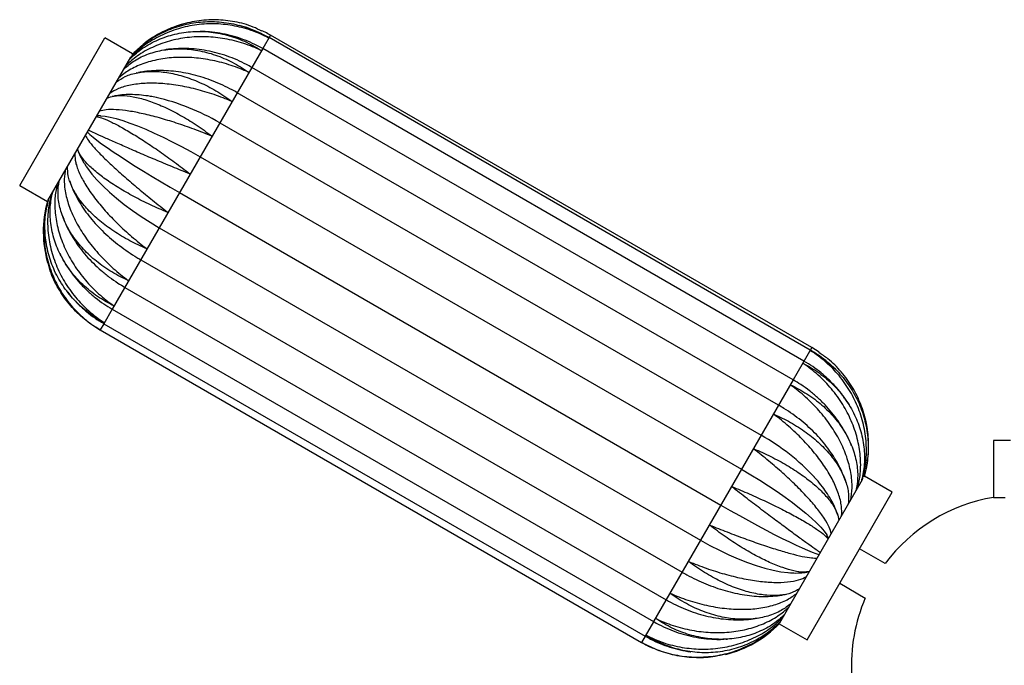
# Paper-space layout '_Posterior' of a CAD drawing. Header units: millimetres. Extents: x -353 to 353, y -227 to 1579.
# Tile 2 of 4: x -353 to -6, y 0 to 227. Entities that reach past the tile are written whole.
import ezdxf

# ---------------------------------------------------------------- set-up
doc = ezdxf.new("R2010")
doc.units = ezdxf.units.MM

psp = doc.layouts.new('_Posterior')

# ---------------------------------------------------------------- linework, layer by layer
at = {"color": 8, "linetype": 'Continuous', "lineweight": 25}
for p, q in [((-264.49, 221.89), (-267.2, 217.19)), ((-267.22, 217.16), (-271.03, 210.56)), ((-271.04, 210.55), (-320.18, 125.43)), ((-320.2, 125.39), (-323.13, 120.32)), ((-323.14, 120.3), (-324.41, 118.11)), ((-73.97, 111.89), (-80.51, 100.56)), ((-129.68, 15.39), (-132.61, 10.32)), ((-132.62, 10.3), (-133.88, 8.11))]:
    psp.add_line(p, q, dxfattribs=at)
at = {"color": 7, "linetype": 'Continuous', "lineweight": 25}
for p, q in [((-73.97, 111.89), (-264.49, 221.89)), ((-352.75, 169.02), (-322.75, 220.98)), ((-312.99, 215.35), (-322.75, 220.98)), ((-74.46, 111.03), (-264.99, 221.03)), ((-313.12, 215.11), (-313, 215.33)), ((-76.7, 107.16), (-267.22, 217.16)), ((-342.82, 163.68), (-313.65, 214.2)), ((-311.42, 208.63), (-311.6, 208.6)), ((-80.51, 100.55), (-271.04, 210.55)), ((-85.65, 91.65), (-276.17, 201.65)), ((-319.68, 200.44), (-320.16, 200.33)), ((-282.31, 191.03), (-91.78, 81.03)), ((-289.22, 179.05), (-98.7, 69.05)), ((-352.75, 169.02), (-342.99, 163.38)), ((-296.49, 166.46), (-105.97, 56.46)), ((-303.62, 154.11), (-113.1, 44.11)), ((-338.56, 145), (-338.33, 144.51)), ((-310.13, 142.84), (-119.61, 32.84)), ((-315.74, 133.11), (-125.22, 23.11)), ((-320.18, 125.43), (-129.65, 15.43)), ((-327.01, 119.78), (-324.41, 118.11)), ((-324.41, 118.11), (-133.88, 8.11)), ((-323.13, 120.32), (-132.61, 10.32)), ((-71.38, 110.24), (-73.97, 111.89)), ((-80.51, 100.55), (-129.65, 15.43)), ((-10, 79.16), (-10, 59.16)), ((-3.95, 79.16), (-10, 79.16)), ((-55.52, 66.38), (-55.39, 66.6)), ((-45.62, 60.98), (-55.38, 66.62)), ((-85.21, 14.95), (-56.04, 65.47)), ((-61.92, 64.46), (-61.99, 64.65)), ((-75.62, 9.02), (-45.62, 60.98)), ((-10, 59.16), (-5.81, 59.16)), ((-64.79, 52.95), (-64.99, 53.49)), ((-48.11, 35.86), (-57.12, 41.06)), ((-64.12, 28.94), (-55.11, 23.73)), ((-85.38, 14.65), (-75.62, 9.02)), ((-104.04, 9.26), (-103.57, 9.28))]:
    psp.add_line(p, q, dxfattribs=at)
at = {"color": 7, "linetype": 'Continuous', "lineweight": 25, "flags": 128}
for points in [[(-324.4, 193.5), (-324.24, 193.5), (-322.69, 193.36), (-320.88, 193.04), (-318.8, 192.53), (-316.5, 191.84), (-313.98, 190.98), (-311.28, 189.95), (-308.4, 188.77), (-305.39, 187.44), (-302.27, 185.97), (-299.06, 184.39), (-295.8, 182.69), (-292.51, 180.91), (-289.22, 179.05)], [(-328.83, 187.7), (-328.04, 186.93), (-326.94, 186), (-325.56, 184.92), (-323.91, 183.7), (-321.99, 182.34), (-319.83, 180.86), (-317.44, 179.27), (-314.85, 177.59), (-312.09, 175.84), (-309.17, 174.02), (-306.12, 172.16), (-302.97, 170.26), (-299.75, 168.36), (-296.49, 166.46)], [(-329.23, 175.49), (-328.91, 175.03), (-327.37, 173.02), (-325.56, 170.93), (-323.49, 168.8), (-321.18, 166.64), (-318.66, 164.46), (-315.94, 162.3), (-313.05, 160.16), (-310.01, 158.07), (-306.86, 156.05), (-303.62, 154.11)], [(-98.7, 69.05), (-95.44, 67.14), (-92.26, 65.18), (-89.16, 63.2), (-86.18, 61.21), (-83.35, 59.24), (-80.69, 57.3), (-78.23, 55.4), (-75.99, 53.57), (-73.98, 51.82), (-72.23, 50.17), (-70.76, 48.63), (-69.57, 47.22), (-68.67, 45.95), (-68.59, 45.8)], [(-105.97, 56.46), (-102.69, 54.59), (-99.43, 52.75), (-96.22, 50.97), (-93.08, 49.26), (-90.05, 47.64), (-87.14, 46.13), (-84.4, 44.72), (-81.83, 43.45), (-79.47, 42.32), (-77.33, 41.34), (-75.44, 40.52), (-73.82, 39.86), (-72.47, 39.38), (-71.41, 39.07)], [(-113.1, 44.11), (-109.8, 42.27), (-106.47, 40.56), (-103.15, 38.97), (-99.85, 37.54), (-96.61, 36.27), (-93.47, 35.17), (-90.44, 34.25), (-87.56, 33.53), (-84.85, 33), (-82.34, 32.67), (-81.91, 32.64)]]:
    psp.add_lwpolyline(points, dxfattribs=at)
at = {"color": 7, "linetype": 'Continuous', "lineweight": 25}
for centre, radius, start, end in [((-284.45, 187.32), 40, 103.8486, 126.8127), ((-322.48, 122.85), 79.13, 59.4931, 77.0346), ((-304.45, 152.68), 40, 164.4775, 195.986), ((-93.92, 77.32), 40, 345.5284, 16.0224), ((-129.58, 13.61), 77.29, 42.9086, 60.725), ((0, 0), 60, 99.5941, 143.3002), ((0, 0), 60, 156.6998, 183.0922), ((-113.92, 42.68), 40, 283.906, 315.5225)]:
    psp.add_arc(centre, radius, start, end, dxfattribs=at)
for points, knots in [([(-265.07, 220.88), (-265.11, 220.9), (-267.08, 221.96), (-271.24, 223.78), (-277.75, 225.45), (-284.52, 226.08), (-291.23, 225.61), (-297.81, 224.07), (-303.93, 221.5), (-309.41, 218.17), (-312.37, 215.33), (-313.77, 213.99)], [0, 0, 0, 0, 0.002544, 0.1275252, 0.256133, 0.3811161, 0.5097386, 0.6344704, 0.7628221, 0.8875103, 1, 1, 1, 1]), ([(-313.2, 214.98), (-311.83, 216.3), (-308.85, 219.18), (-303.43, 222.51), (-297.28, 225.09), (-290.81, 226.54), (-284.13, 226.87), (-277.54, 226.06), (-271.11, 224.12), (-267.07, 222.11), (-265.11, 220.91), (-265.07, 220.88)], [0, 0, 0, 0, 0.1087711, 0.237087, 0.3618336, 0.4902006, 0.615198, 0.7438364, 0.868831, 0.9974557, 1, 1, 1, 1]), ([(-267.52, 223.33), (-268.52, 223.83), (-271.54, 225.36), (-276.99, 226.75), (-283.7, 227.51), (-290.39, 227.06), (-296.98, 225.51), (-303.14, 222.87), (-308.6, 219.48), (-311.56, 216.61), (-312.93, 215.29)], [0, 0, 0, 0, 0.068544, 0.206633, 0.340831, 0.478936, 0.612864, 0.750679, 0.88456, 1, 1, 1, 1]), ([(-264.99, 221.03), (-265.62, 221.38), (-267.32, 222.33), (-270.24, 223.64), (-273.11, 224.73), (-274.89, 225.18), (-275.46, 225.33)], [0, 0, 0, 0, 0.189836, 0.5163, 0.842829, 1, 1, 1, 1]), ([(-314.13, 213.37), (-312.83, 214.57), (-310, 217.18), (-304.82, 220.1), (-298.92, 222.25), (-292.68, 223.29), (-286.22, 223.26), (-279.81, 222.12), (-273.55, 219.89), (-269.6, 217.72), (-267.68, 216.45), (-267.65, 216.42)], [0, 0, 0, 0, 0.108771, 0.237087, 0.361834, 0.490201, 0.615198, 0.743836, 0.868831, 0.997456, 1, 1, 1, 1]), ([(-267.22, 217.16), (-267.84, 217.51), (-269.55, 218.46), (-272.45, 219.8), (-275.94, 221.09), (-279.52, 222.09), (-283.16, 222.78), (-286.4, 223.17), (-288.41, 223.19), (-289.2, 223.19)], [0, 0, 0, 0, 0.092353, 0.253302, 0.414295, 0.575278, 0.736229, 0.897124, 1, 1, 1, 1]), ([(-264.49, 221.89), (-265.12, 222.24), (-266.09, 222.8), (-267.11, 223.26), (-267.48, 223.42)], [0, 0, 0, 0, 0.64223, 1, 1, 1, 1]), ([(-267.65, 216.42), (-267.69, 216.44), (-269.7, 217.43), (-273.91, 219.15), (-280.44, 220.79), (-287.17, 221.5), (-293.76, 221.22), (-300.18, 219.97), (-306.08, 217.78), (-311.3, 214.88), (-314.07, 212.38), (-315.39, 211.19)], [0, 0, 0, 0, 0.002544, 0.127525, 0.256133, 0.381116, 0.509739, 0.63447, 0.762822, 0.88751, 1, 1, 1, 1]), ([(-315.9, 210.2), (-314.77, 211.15), (-312.25, 213.25), (-307.52, 215.43), (-302.02, 216.87), (-296.16, 217.28), (-290.01, 216.68), (-283.88, 215.08), (-277.82, 212.49), (-273.97, 210.16), (-272.09, 208.82), (-272.05, 208.8)], [0, 0, 0, 0, 0.106169, 0.234859, 0.35997, 0.488712, 0.614074, 0.743088, 0.868448, 0.997448, 1, 1, 1, 1]), ([(-271.04, 210.55), (-271.64, 210.89), (-273.34, 211.84), (-276.22, 213.21), (-279.69, 214.57), (-283.25, 215.66), (-286.85, 216.47), (-290.48, 217), (-294.1, 217.25), (-297.69, 217.17), (-300.16, 217), (-301.39, 216.78), (-301.47, 216.76)], [0, 0, 0, 0, 0.06476, 0.180631, 0.296573, 0.412551, 0.528549, 0.644542, 0.760492, 0.876348, 0.992047, 1, 1, 1, 1]), ([(-272.05, 208.8), (-272.09, 208.81), (-274.13, 209.75), (-278.38, 211.4), (-284.87, 213.12), (-291.45, 214.07), (-297.82, 214.19), (-303.92, 213.48), (-309.44, 211.96), (-314.24, 209.8), (-316.7, 207.83), (-317.86, 206.9)], [0, 0, 0, 0, 0.002544, 0.127525, 0.256133, 0.381116, 0.509739, 0.63447, 0.762822, 0.88751, 1, 1, 1, 1]), ([(-318.69, 205.47), (-317.7, 206.14), (-315.54, 207.59), (-311.33, 208.82), (-306.38, 209.32), (-301, 208.89), (-295.27, 207.58), (-289.45, 205.42), (-283.63, 202.43), (-279.87, 199.94), (-278.01, 198.55), (-277.98, 198.53)], [0, 0, 0, 0, 0.1087711, 0.237087, 0.3618336, 0.4902006, 0.615198, 0.7438364, 0.868831, 0.9974557, 1, 1, 1, 1]), ([(-276.17, 201.65), (-276.76, 201.98), (-278.43, 202.92), (-281.26, 204.32), (-284.67, 205.77), (-288.14, 206.99), (-291.64, 207.99), (-295.15, 208.74), (-298.66, 209.23), (-302.13, 209.47), (-305.53, 209.44), (-308.46, 209.2), (-310.2, 208.86), (-310.88, 208.73)], [0, 0, 0, 0, 0.052911, 0.150454, 0.248109, 0.345912, 0.443913, 0.542154, 0.640655, 0.739402, 0.838331, 0.937254, 1, 1, 1, 1]), ([(-277.98, 198.53), (-278.02, 198.55), (-280.09, 199.43), (-284.35, 201.07), (-290.73, 202.97), (-297.09, 204.3), (-303.13, 205), (-308.79, 205.05), (-313.79, 204.43), (-318.01, 203.26), (-320.06, 202.01), (-321.03, 201.42)], [0, 0, 0, 0, 0.002544, 0.127525, 0.256133, 0.381116, 0.509739, 0.63447, 0.762822, 0.88751, 1, 1, 1, 1]), ([(-322.01, 199.72), (-321.24, 200.01), (-319.54, 200.66), (-316.01, 200.73), (-311.7, 200.11), (-306.87, 198.72), (-301.61, 196.59), (-296.16, 193.8), (-290.58, 190.39), (-286.9, 187.76), (-285.06, 186.34), (-285.03, 186.31)], [0, 0, 0, 0, 0.108771, 0.237087, 0.361834, 0.490201, 0.615198, 0.743836, 0.868831, 0.997456, 1, 1, 1, 1]), ([(-304.65, 199.93), (-305.36, 200.08), (-307.15, 200.46), (-309.95, 200.82), (-313.05, 201.03), (-316.06, 200.96), (-318.21, 200.77), (-319.32, 200.52), (-319.49, 200.48)], [0, 0, 0, 0, 0.132002, 0.335485, 0.541642, 0.750422, 0.960656, 1, 1, 1, 1]), ([(-285.03, 186.31), (-285.07, 186.33), (-287.16, 187.19), (-291.4, 188.84), (-297.63, 191.01), (-303.7, 192.86), (-309.32, 194.28), (-314.45, 195.26), (-318.82, 195.72), (-322.36, 195.73), (-323.93, 195.31), (-324.67, 195.12)], [0, 0, 0, 0, 0.002544, 0.127525, 0.256133, 0.381116, 0.509739, 0.63447, 0.762822, 0.88751, 1, 1, 1, 1]), ([(-325.74, 193.26), (-325.2, 193.15), (-324.03, 192.89), (-321.22, 191.7), (-317.61, 189.87), (-313.38, 187.44), (-308.62, 184.45), (-303.54, 181.02), (-298.2, 177.2), (-294.59, 174.45), (-292.76, 173.02), (-292.72, 172.99)], [0, 0, 0, 0, 0.108771, 0.237087, 0.361834, 0.490201, 0.615198, 0.743836, 0.868831, 0.997456, 1, 1, 1, 1]), ([(-324.26, 193.48), (-324.66, 193.5), (-325.07, 193.51), (-325.51, 193.47), (-325.52, 193.47)], [0, 0, 0, 0, 0.962395, 1, 1, 1, 1]), ([(-292.72, 172.99), (-292.76, 173.01), (-294.86, 173.85), (-299.07, 175.57), (-305.1, 178.08), (-310.82, 180.52), (-315.97, 182.75), (-320.51, 184.76), (-324.19, 186.41), (-327, 187.7), (-328.04, 188.19), (-328.53, 188.42)], [0, 0, 0, 0, 0.002544, 0.127525, 0.256133, 0.381116, 0.509739, 0.63447, 0.762822, 0.88751, 1, 1, 1, 1]), ([(-329.62, 186.54), (-329.33, 186), (-328.68, 184.83), (-326.61, 182.36), (-323.71, 179.3), (-320.09, 175.83), (-315.81, 171.99), (-311.09, 167.95), (-305.97, 163.75), (-302.4, 160.92), (-300.57, 159.49), (-300.53, 159.46)], [0, 0, 0, 0, 0.108771, 0.237087, 0.361834, 0.490201, 0.615198, 0.743836, 0.868831, 0.997456, 1, 1, 1, 1]), ([(-300.53, 159.46), (-300.57, 159.48), (-302.67, 160.33), (-306.82, 162.14), (-312.62, 165.05), (-317.98, 168.13), (-322.64, 171.21), (-326.56, 174.27), (-329.54, 177.14), (-331.58, 179.69), (-332.09, 181.07), (-332.33, 181.71)], [0, 0, 0, 0, 0.002556, 0.128108, 0.257303, 0.382857, 0.512067, 0.637369, 0.766307, 0.891564, 1, 1, 1, 1]), ([(-332.32, 181.53), (-332.31, 181.49), (-332.1, 180.73), (-331.42, 179.25), (-330.41, 177.28), (-329.55, 176.01), (-329.18, 175.47)], [0, 0, 0, 0, 0.017844, 0.355928, 0.726152, 1, 1, 1, 1]), ([(-333.39, 180), (-333.33, 179.07), (-333.19, 177.03), (-331.83, 173.33), (-329.59, 169.12), (-326.53, 164.67), (-322.7, 160.06), (-318.29, 155.47), (-313.35, 150.95), (-309.81, 148.08), (-307.96, 146.68), (-307.93, 146.65)], [0, 0, 0, 0, 0.108771, 0.237087, 0.361834, 0.490201, 0.615198, 0.743836, 0.868831, 0.997456, 1, 1, 1, 1]), ([(-336.8, 174.11), (-336.94, 172.82), (-337.24, 170), (-336.5, 165.23), (-334.84, 160.02), (-332.26, 154.74), (-328.82, 149.47), (-324.66, 144.43), (-319.86, 139.69), (-316.31, 136.82), (-314.44, 135.46), (-314.41, 135.43)], [0, 0, 0, 0, 0.108771, 0.237087, 0.361834, 0.490201, 0.615198, 0.743836, 0.868831, 0.997456, 1, 1, 1, 1]), ([(-307.93, 146.65), (-307.97, 146.67), (-310.05, 147.54), (-314.13, 149.49), (-319.69, 152.81), (-324.68, 156.52), (-328.85, 160.44), (-332.19, 164.52), (-334.51, 168.54), (-335.86, 172.35), (-335.88, 174.61), (-335.89, 175.68)], [0, 0, 0, 0, 0.002544, 0.127525, 0.256133, 0.381116, 0.509739, 0.63447, 0.762822, 0.88751, 1, 1, 1, 1]), ([(-314.41, 135.43), (-314.45, 135.45), (-316.5, 136.37), (-320.49, 138.46), (-325.82, 142.19), (-330.46, 146.5), (-334.21, 151.17), (-337.02, 156.16), (-338.75, 161.2), (-339.48, 166.08), (-339.08, 169.07), (-338.88, 170.49)], [0, 0, 0, 0, 0.002544, 0.127525, 0.256133, 0.381116, 0.509739, 0.63447, 0.762822, 0.88751, 1, 1, 1, 1]), ([(-335.2, 170.75), (-334.97, 170.06), (-334.44, 168.42), (-333.27, 165.85), (-331.75, 163.07), (-329.94, 160.31), (-327.89, 157.61), (-325.61, 154.99), (-323.12, 152.47), (-320.44, 150.06), (-317.6, 147.77), (-314.62, 145.62), (-312.1, 143.99), (-310.59, 143.1), (-310.13, 142.84)], [0, 0, 0, 0, 0.06534, 0.153984, 0.243755, 0.334102, 0.424533, 0.514773, 0.604725, 0.694374, 0.783758, 0.872937, 0.961989, 1, 1, 1, 1]), ([(-319.52, 126.57), (-319.56, 126.59), (-321.59, 127.56), (-325.49, 129.81), (-330.59, 133.92), (-334.94, 138.74), (-338.32, 144.04), (-340.71, 149.76), (-341.97, 155.62), (-342.22, 161.34), (-341.48, 164.91), (-341.13, 166.6)], [0, 0, 0, 0, 0.002544, 0.127525, 0.256133, 0.381116, 0.509739, 0.63447, 0.762822, 0.88751, 1, 1, 1, 1]), ([(-339.6, 169.25), (-339.9, 167.68), (-340.57, 164.24), (-340.32, 158.62), (-339.11, 152.62), (-336.9, 146.7), (-333.74, 140.94), (-329.76, 135.6), (-325.03, 130.73), (-321.46, 127.9), (-319.56, 126.6), (-319.52, 126.57)], [0, 0, 0, 0, 0.108771, 0.237087, 0.361834, 0.490201, 0.615198, 0.743836, 0.868831, 0.997456, 1, 1, 1, 1]), ([(-342.75, 163.67), (-343.2, 161.88), (-344.2, 157.89), (-344.41, 151.52), (-343.63, 144.8), (-341.73, 138.34), (-338.77, 132.23), (-334.88, 126.74), (-330.1, 121.95), (-326.42, 119.32), (-324.44, 118.15), (-324.4, 118.12)], [0, 0, 0, 0, 0.1048037, 0.2336907, 0.3589927, 0.4879311, 0.613485, 0.7426961, 0.8682471, 0.9974443, 1, 1, 1, 1]), ([(-322.93, 120.67), (-322.97, 120.69), (-324.96, 121.72), (-328.76, 124.13), (-333.69, 128.56), (-337.81, 133.78), (-340.93, 139.53), (-343.02, 145.76), (-343.96, 152.17), (-343.89, 158.37), (-342.96, 162.23), (-342.53, 164.03)], [0, 0, 0, 0, 0.002556, 0.128108, 0.257303, 0.382857, 0.512067, 0.637369, 0.766307, 0.891564, 1, 1, 1, 1]), ([(-341.61, 165.77), (-342.03, 164), (-342.94, 160.14), (-343.02, 153.95), (-342.11, 147.43), (-340.13, 141.11), (-337.13, 135.06), (-333.25, 129.56), (-328.52, 124.68), (-324.91, 121.93), (-322.97, 120.69), (-322.93, 120.67)], [0, 0, 0, 0, 0.108771, 0.237087, 0.361834, 0.490201, 0.615198, 0.743836, 0.868831, 0.997456, 1, 1, 1, 1]), ([(-337.67, 158.26), (-337.4, 157.54), (-336.75, 155.75), (-335.39, 152.97), (-333.64, 149.95), (-331.62, 147.02), (-329.35, 144.22), (-326.86, 141.55), (-324.16, 139.04), (-321.26, 136.71), (-318.45, 134.73), (-316.56, 133.6), (-315.74, 133.11)], [0, 0, 0, 0, 0.072206, 0.177152, 0.282538, 0.388242, 0.49416, 0.600211, 0.706339, 0.812507, 0.918709, 1, 1, 1, 1]), ([(-338.09, 144.01), (-338.01, 143.85), (-337.41, 142.6), (-336.03, 140.38), (-333.94, 137.38), (-331.57, 134.56), (-328.98, 131.91), (-326.17, 129.48), (-323.24, 127.29), (-321.18, 126.04), (-320.18, 125.43)], [0, 0, 0, 0, 0.020576, 0.161147, 0.30194, 0.442926, 0.584076, 0.725361, 0.866756, 1, 1, 1, 1]), ([(-324.4, 118.12), (-324.44, 118.15), (-326.38, 119.25), (-330.1, 121.81), (-334.9, 126.47), (-338.84, 131.95), (-341.52, 137.07), (-342.44, 140.49), (-342.77, 141.7)], [0, 0, 0, 0, 0.004378, 0.219475, 0.440812, 0.655912, 0.877275, 1, 1, 1, 1]), ([(-335.79, 131.36), (-335.39, 130.83), (-334.75, 129.97), (-334.01, 129.2), (-333.73, 128.9)], [0, 0, 0, 0, 0.619347, 1, 1, 1, 1]), ([(-333.44, 128.59), (-332.97, 128.09), (-331.68, 126.66), (-329.31, 124.57), (-326.35, 122.28), (-324.21, 120.97), (-323.13, 120.32)], [0, 0, 0, 0, 0.155448, 0.435035, 0.714682, 1, 1, 1, 1]), ([(-65.63, 104.29), (-66.5, 105.11), (-68.28, 106.78), (-71.23, 109.04), (-73.37, 110.36), (-74.46, 111.03)], [0, 0, 0, 0, 0.323093, 0.656069, 1, 1, 1, 1]), ([(-56.16, 65.26), (-55.71, 67.09), (-54.74, 71.07), (-54.57, 77.41), (-55.4, 84.06), (-57.33, 90.48), (-60.29, 96.58), (-64.17, 102.09), (-68.91, 106.95), (-72.55, 109.65), (-74.51, 110.86), (-74.55, 110.88)], [0, 0, 0, 0, 0.1087711, 0.237087, 0.3618336, 0.4902006, 0.615198, 0.7438364, 0.868831, 0.9974557, 1, 1, 1, 1]), ([(-74.55, 110.88), (-74.51, 110.86), (-72.54, 109.8), (-68.77, 107.32), (-63.91, 102.77), (-59.87, 97.43), (-56.83, 91.54), (-54.82, 85.16), (-53.96, 78.61), (-54.12, 72.18), (-55.12, 68.15), (-55.6, 66.24)], [0, 0, 0, 0, 0.002544, 0.127525, 0.256133, 0.381116, 0.509739, 0.63447, 0.762822, 0.88751, 1, 1, 1, 1]), ([(-55.46, 66.64), (-55.01, 68.42), (-54, 72.42), (-53.78, 78.78), (-54.57, 85.5), (-56.49, 91.93), (-59.46, 98.01), (-63.42, 103.4), (-67.46, 107.54), (-70.37, 109.44), (-71.44, 110.14)], [0, 0, 0, 0, 0.1109297, 0.2479014, 0.3810632, 0.5180894, 0.6515188, 0.7888348, 0.9222613, 1, 1, 1, 1]), ([(-57.78, 62.46), (-57.42, 64.14), (-56.63, 67.79), (-56.72, 73.7), (-57.77, 79.96), (-59.86, 86.09), (-62.93, 92), (-66.86, 97.43), (-71.58, 102.32), (-75.17, 105.12), (-77.08, 106.4), (-77.12, 106.42)], [0, 0, 0, 0, 0.108771, 0.237087, 0.361834, 0.490201, 0.615198, 0.743836, 0.868831, 0.997456, 1, 1, 1, 1]), ([(-77.12, 106.42), (-77.08, 106.4), (-75.08, 105.4), (-71.22, 103.08), (-66.19, 98.82), (-61.96, 93.81), (-58.7, 88.29), (-56.46, 82.31), (-55.36, 76.18), (-55.28, 70.18), (-56.13, 66.42), (-56.53, 64.64)], [0, 0, 0, 0, 0.002544, 0.127525, 0.256133, 0.381116, 0.509739, 0.63447, 0.762822, 0.88751, 1, 1, 1, 1]), ([(-62.24, 93.87), (-62.48, 94.23), (-63.4, 95.62), (-65.27, 97.85), (-67.81, 100.54), (-70.6, 103), (-73.55, 105.24), (-75.65, 106.52), (-76.7, 107.16)], [0, 0, 0, 0, 0.066213, 0.253254, 0.440441, 0.627755, 0.815173, 1, 1, 1, 1]), ([(-59.94, 77.33), (-60.3, 78.2), (-61.1, 80.15), (-62.69, 83.08), (-64.61, 86.11), (-66.81, 89.01), (-69.23, 91.76), (-71.88, 94.34), (-74.73, 96.72), (-77.61, 98.81), (-79.59, 100), (-80.51, 100.55)], [0, 0, 0, 0, 0.09228, 0.207077, 0.322185, 0.43754, 0.553087, 0.66878, 0.784585, 0.900476, 1, 1, 1, 1]), ([(-60.25, 58.18), (-60.04, 59.6), (-59.56, 62.71), (-60.07, 67.89), (-61.51, 73.48), (-63.91, 79.07), (-67.22, 84.58), (-71.28, 89.76), (-76.05, 94.57), (-79.61, 97.43), (-81.49, 98.77), (-81.52, 98.8)], [0, 0, 0, 0, 0.108771, 0.237087, 0.361834, 0.490201, 0.615198, 0.743836, 0.868831, 0.997456, 1, 1, 1, 1]), ([(-81.52, 98.8), (-81.48, 98.78), (-79.44, 97.84), (-75.49, 95.68), (-70.26, 91.77), (-65.76, 87.23), (-62.18, 82.26), (-59.57, 76.93), (-58.06, 71.5), (-57.57, 66.26), (-58.12, 63.03), (-58.38, 61.52)], [0, 0, 0, 0, 0.002552, 0.127912, 0.25691, 0.382272, 0.511284, 0.636394, 0.765135, 0.890201, 1, 1, 1, 1]), ([(-62.15, 65.09), (-62.38, 65.76), (-62.96, 67.44), (-64.21, 70.08), (-65.84, 73), (-67.76, 75.85), (-69.91, 78.62), (-72.3, 81.29), (-74.89, 83.82), (-77.67, 86.22), (-80.62, 88.46), (-83.3, 90.26), (-85.01, 91.27), (-85.65, 91.65)], [0, 0, 0, 0, 0.064828, 0.161289, 0.258435, 0.355986, 0.453713, 0.551429, 0.649064, 0.746596, 0.844036, 0.941417, 1, 1, 1, 1]), ([(-60.42, 91.05), (-60.58, 91.34), (-61.06, 92.21), (-61.64, 93.03), (-62.03, 93.57)], [0, 0, 0, 0, 0.3285793, 1, 1, 1, 1]), ([(-63.42, 52.69), (-63.39, 53.79), (-63.33, 56.19), (-64.4, 60.38), (-66.37, 65.06), (-69.21, 69.89), (-72.86, 74.81), (-77.15, 79.61), (-82.02, 84.24), (-85.56, 87.11), (-87.42, 88.5), (-87.45, 88.53)], [0, 0, 0, 0, 0.108771, 0.237087, 0.361834, 0.490201, 0.615198, 0.743836, 0.868831, 0.997456, 1, 1, 1, 1]), ([(-87.45, 88.53), (-87.41, 88.51), (-85.34, 87.62), (-81.3, 85.61), (-75.84, 82.11), (-71.01, 78.12), (-67.03, 73.86), (-63.93, 69.37), (-61.89, 64.87), (-60.83, 60.57), (-61, 57.97), (-61.08, 56.74)], [0, 0, 0, 0, 0.002544, 0.127525, 0.256133, 0.381116, 0.509739, 0.63447, 0.762822, 0.88751, 1, 1, 1, 1]), ([(-67.06, 46.39), (-67.25, 47.1), (-67.67, 48.66), (-69.42, 51.69), (-72.02, 55.27), (-75.39, 59.18), (-79.46, 63.38), (-84.04, 67.67), (-89.08, 72.02), (-92.63, 74.87), (-94.47, 76.29), (-94.5, 76.31)], [0, 0, 0, 0, 0.108771, 0.237087, 0.361834, 0.490201, 0.615198, 0.743836, 0.868831, 0.997456, 1, 1, 1, 1]), ([(-94.5, 76.31), (-94.46, 76.3), (-92.38, 75.44), (-88.25, 73.57), (-82.56, 70.48), (-77.36, 67.12), (-72.92, 63.67), (-69.26, 60.15), (-66.57, 56.76), (-64.84, 53.62), (-64.54, 51.84), (-64.4, 50.99)], [0, 0, 0, 0, 0.002544, 0.127525, 0.256133, 0.381116, 0.509739, 0.63447, 0.762822, 0.88751, 1, 1, 1, 1]), ([(-65.05, 53.67), (-65.24, 54.21), (-65.74, 55.6), (-66.86, 57.84), (-68.37, 60.39), (-70.19, 62.93), (-71.75, 64.9), (-72.78, 66), (-73.04, 66.28)], [0, 0, 0, 0, 0.124571, 0.321672, 0.524036, 0.728097, 0.931098, 1, 1, 1, 1]), ([(-70.93, 39.69), (-71.36, 39.99), (-72.3, 40.65), (-74.78, 42.41), (-78.08, 44.78), (-82.04, 47.68), (-86.58, 51.04), (-91.5, 54.75), (-96.74, 58.74), (-100.33, 61.53), (-102.16, 62.96), (-102.2, 62.99)], [0, 0, 0, 0, 0.108771, 0.237087, 0.361834, 0.490201, 0.615198, 0.743836, 0.868831, 0.997456, 1, 1, 1, 1]), ([(-102.2, 62.99), (-102.15, 62.97), (-100.06, 62.13), (-95.87, 60.37), (-89.94, 57.69), (-84.38, 54.98), (-79.44, 52.37), (-75.17, 49.9), (-71.8, 47.71), (-69.33, 45.85), (-68.52, 44.95), (-68.13, 44.53)], [0, 0, 0, 0, 0.002544, 0.127525, 0.256133, 0.381116, 0.509739, 0.63447, 0.762822, 0.88751, 1, 1, 1, 1]), ([(-74.84, 33.05), (-75.49, 32.94), (-76.93, 32.69), (-80.12, 33.16), (-84.12, 34.31), (-88.69, 36.15), (-93.73, 38.66), (-99.02, 41.72), (-104.49, 45.32), (-108.14, 48.01), (-109.97, 49.43), (-110.01, 49.46)], [0, 0, 0, 0, 0.1048037, 0.2336907, 0.3589927, 0.4879311, 0.613485, 0.7426961, 0.8682471, 0.9974443, 1, 1, 1, 1]), ([(-110.01, 49.46), (-109.97, 49.45), (-107.87, 48.6), (-103.64, 46.92), (-97.5, 44.61), (-91.57, 42.51), (-86.16, 40.74), (-81.28, 39.32), (-77.21, 38.34), (-73.99, 37.78), (-72.65, 37.8), (-72.02, 37.81)], [0, 0, 0, 0, 0.002544, 0.127525, 0.256133, 0.381116, 0.509739, 0.63447, 0.762822, 0.88751, 1, 1, 1, 1]), ([(-68.02, 44.72), (-68.09, 44.88), (-68.28, 45.3), (-68.52, 45.67), (-68.67, 45.9)], [0, 0, 0, 0, 0.371994, 1, 1, 1, 1]), ([(-78.29, 26.94), (-79.19, 26.43), (-81.15, 25.33), (-85.07, 24.59), (-89.75, 24.57), (-94.9, 25.4), (-100.42, 27.06), (-106.08, 29.49), (-111.79, 32.67), (-115.52, 35.22), (-117.37, 36.62), (-117.4, 36.65)], [0, 0, 0, 0, 0.108771, 0.237087, 0.361834, 0.490201, 0.615198, 0.743836, 0.868831, 0.997456, 1, 1, 1, 1]), ([(-117.4, 36.65), (-117.36, 36.63), (-115.28, 35.76), (-111.03, 34.13), (-104.71, 32.12), (-98.47, 30.57), (-92.6, 29.57), (-87.17, 29.13), (-82.44, 29.29), (-78.5, 29.96), (-76.66, 30.85), (-75.79, 31.28)], [0, 0, 0, 0, 0.002544, 0.127525, 0.256133, 0.381116, 0.509739, 0.63447, 0.762822, 0.88751, 1, 1, 1, 1]), ([(-119.61, 32.84), (-119.03, 32.51), (-117.38, 31.58), (-114.59, 30.17), (-111.23, 28.68), (-107.83, 27.39), (-104.4, 26.3), (-100.97, 25.43), (-97.56, 24.79), (-94.18, 24.38), (-90.86, 24.22), (-87.62, 24.34), (-84.95, 24.62), (-83.42, 24.98), (-82.89, 25.1)], [0, 0, 0, 0, 0.047734, 0.136729, 0.225843, 0.315146, 0.404728, 0.494676, 0.585065, 0.675948, 0.767327, 0.859111, 0.950992, 1, 1, 1, 1]), ([(-81.97, 32.67), (-81.62, 32.63), (-80.29, 32.5), (-78.2, 32.55), (-76.24, 32.69), (-75.24, 32.93), (-75.01, 32.98)], [0, 0, 0, 0, 0.142251, 0.544122, 0.899762, 1, 1, 1, 1]), ([(-81.28, 21.76), (-82.37, 20.91), (-84.76, 19.06), (-89.3, 17.26), (-94.57, 16.21), (-100.24, 16.15), (-106.21, 17.05), (-112.21, 18.89), (-118.16, 21.64), (-121.97, 24.05), (-123.84, 25.41), (-123.88, 25.43)], [0, 0, 0, 0, 0.108771, 0.237087, 0.361834, 0.490201, 0.615198, 0.743836, 0.868831, 0.997456, 1, 1, 1, 1]), ([(-123.88, 25.43), (-123.84, 25.41), (-121.78, 24.5), (-117.53, 22.86), (-111.08, 21.08), (-104.58, 19.98), (-98.35, 19.62), (-92.43, 20.02), (-87.12, 21.17), (-82.56, 22.92), (-80.27, 24.59), (-79.19, 25.38)], [0, 0, 0, 0, 0.002544, 0.127525, 0.256133, 0.381116, 0.509739, 0.63447, 0.762822, 0.88751, 1, 1, 1, 1]), ([(-125.22, 23.11), (-124.62, 22.78), (-122.94, 21.83), (-120.07, 20.45), (-116.62, 19.05), (-113.09, 17.91), (-109.52, 17.02), (-105.93, 16.41), (-102.35, 16.06), (-98.8, 16.01), (-95.5, 16.2), (-93.43, 16.54), (-92.49, 16.69)], [0, 0, 0, 0, 0.0586501, 0.165005, 0.27145, 0.3779765, 0.484592, 0.5912918, 0.6980455, 0.8047942, 0.9114528, 1, 1, 1, 1]), ([(-129, 16.57), (-128.96, 16.55), (-126.93, 15.59), (-122.7, 13.9), (-116.18, 12.24), (-109.51, 11.45), (-102.99, 11.57), (-96.7, 12.61), (-90.95, 14.54), (-85.9, 17.15), (-83.25, 19.44), (-81.99, 20.53)], [0, 0, 0, 0, 0.002544, 0.127525, 0.256133, 0.381116, 0.509739, 0.63447, 0.762822, 0.88751, 1, 1, 1, 1]), ([(-83.53, 17.86), (-84.78, 16.75), (-87.5, 14.33), (-92.51, 11.69), (-98.26, 9.83), (-104.35, 9.03), (-110.68, 9.3), (-116.98, 10.62), (-123.15, 13), (-127.06, 15.24), (-128.96, 16.54), (-129, 16.57)], [0, 0, 0, 0, 0.108771, 0.237087, 0.361834, 0.490201, 0.615198, 0.743836, 0.868831, 0.997456, 1, 1, 1, 1]), ([(-133.87, 8.12), (-133.83, 8.1), (-131.89, 7), (-127.77, 5.12), (-121.3, 3.38), (-114.54, 2.73), (-107.83, 3.2), (-101.22, 4.78), (-95.05, 7.43), (-89.59, 10.82), (-86.63, 13.68), (-85.26, 15.01)], [0, 0, 0, 0, 0.002556, 0.128108, 0.257303, 0.382857, 0.512067, 0.637369, 0.766307, 0.891564, 1, 1, 1, 1]), ([(-132.41, 10.67), (-132.37, 10.65), (-130.38, 9.62), (-126.2, 7.85), (-119.67, 6.2), (-112.9, 5.56), (-106.23, 5.97), (-99.7, 7.42), (-93.65, 9.86), (-88.27, 13.04), (-85.37, 15.76), (-84, 17.05)], [0, 0, 0, 0, 0.002544, 0.127525, 0.256133, 0.381116, 0.509739, 0.63447, 0.762822, 0.88751, 1, 1, 1, 1]), ([(-85.05, 15.37), (-86.34, 14.14), (-89.22, 11.4), (-94.5, 8.26), (-100.56, 5.83), (-106.95, 4.53), (-113.55, 4.33), (-120.07, 5.27), (-126.43, 7.32), (-130.43, 9.41), (-132.37, 10.64), (-132.41, 10.67)], [0, 0, 0, 0, 0.104804, 0.233691, 0.358993, 0.487931, 0.613485, 0.742696, 0.868247, 0.997444, 1, 1, 1, 1]), ([(-129.65, 15.43), (-129.04, 15.09), (-127.34, 14.14), (-124.44, 12.78), (-120.95, 11.47), (-117.38, 10.43), (-113.75, 9.69), (-110.09, 9.26), (-107.11, 9.1), (-105.37, 9.19), (-104.84, 9.22)], [0, 0, 0, 0, 0.08109, 0.22389, 0.366743, 0.509597, 0.652426, 0.795198, 0.93788, 1, 1, 1, 1]), ([(-133.88, 8.11), (-133.26, 7.76), (-132.29, 7.2), (-131.26, 6.74), (-130.9, 6.58)], [0, 0, 0, 0, 0.643162, 1, 1, 1, 1]), ([(-104.34, 3.99), (-105.54, 3.67), (-108.87, 2.78), (-114.61, 2.54), (-121.27, 3.18), (-127.77, 5.01), (-131.85, 6.94), (-133.83, 8.1), (-133.87, 8.12)], [0, 0, 0, 0, 0.120469, 0.33612, 0.558054, 0.773701, 0.99561, 1, 1, 1, 1]), ([(-132.61, 10.32), (-131.98, 9.97), (-130.28, 9.01), (-127.37, 7.68), (-123.88, 6.4), (-120.29, 5.46), (-117.82, 4.94), (-116.54, 4.82), (-116.49, 4.81)], [0, 0, 0, 0, 0.125404, 0.341897, 0.558438, 0.77497, 0.991482, 1, 1, 1, 1])]:
    psp.add_open_spline(points, degree=3, knots=knots, dxfattribs=at)

doc.saveas('drawing.dxf')
